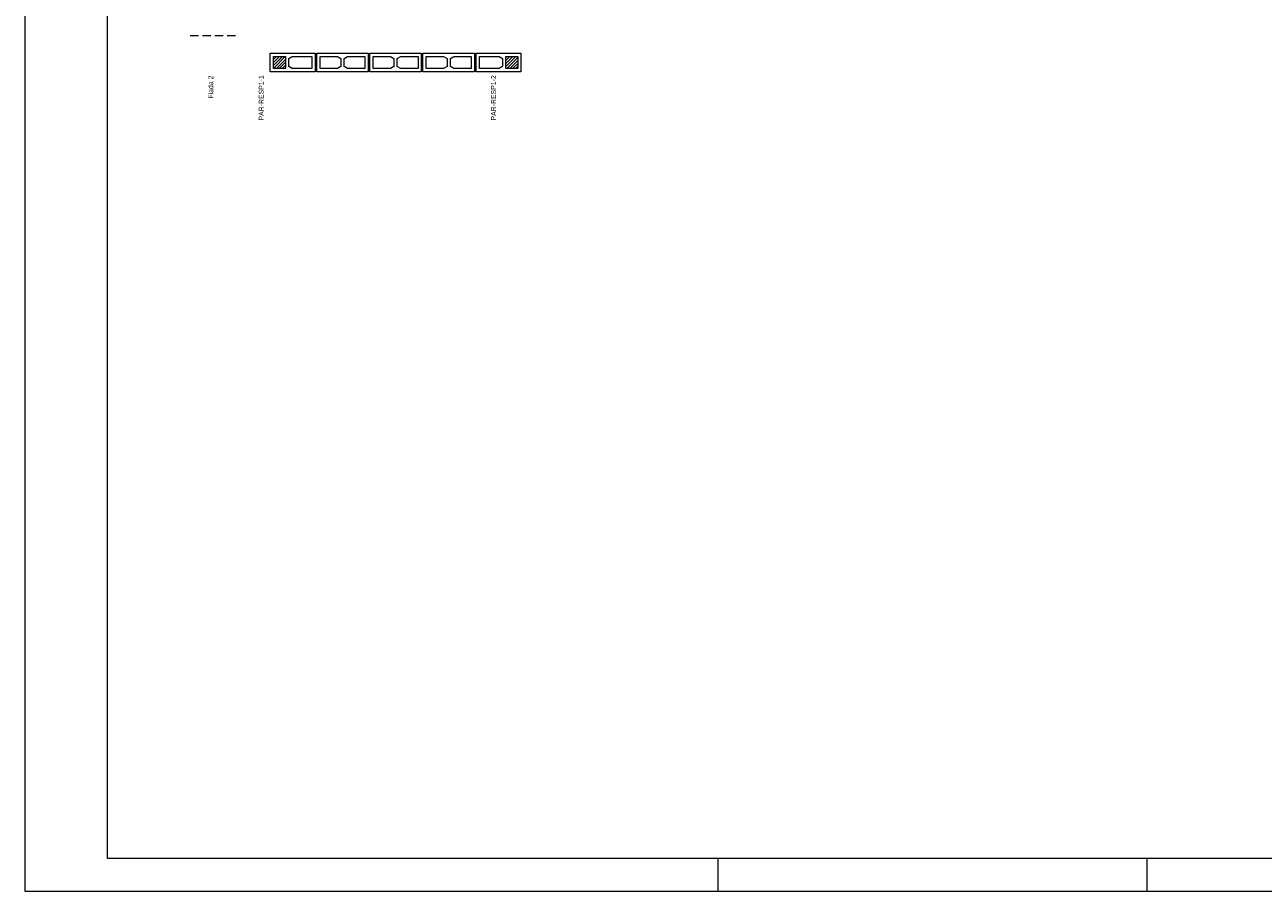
# Model space of a CAD drawing. Header units: millimetres. Extents: x 337 to 624, y -381 to -65.
# Tile 55 of 139: x 442 to 479, y -317 to -290. Entities that reach past the tile are written whole.
import ezdxf

# ---------------------------------------------------------------- set-up
doc = ezdxf.new("R2010")
doc.units = ezdxf.units.MM
doc.header["$MEASUREMENT"] = 0
doc.linetypes.add('Dashed2', pattern=[0.375, 0.25, -0.125])
for name, color, linetype, lineweight in [('PA-Graute', 8, 'Continuous', 0), ('PA-Piso', 7, 'Continuous', 20), ('PE-Contrafiamento L', 1, 'Continuous', 13), ('PE-Inteiro', 7, 'Continuous', 5), ('PE-Paredes', 1, 'Continuous', 5), ('PRANCHA 01', 7, 'Continuous', 20)]:
    doc.layers.add(name, color=color, linetype=linetype, lineweight=lineweight)
doc.styles.add('Arial', font='arial.ttf')
pattern_1 = [(45, (505.54012, -437.521204), (-0.044194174, 0.044194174), [])]

msp = doc.modelspace()

# ---------------------------------------------------------------- hatches: boundary and pattern name
at = {"layer": 'PA-Graute', "linetype": 'Continuous'}
h = msp.add_hatch(dxfattribs=at)
h.set_pattern_fill('ANSI31', color=8, scale=0.5, style=0)
h.set_pattern_definition(pattern_1)
h.paths.add_polyline_path([(449.1901, -291.4577), (449.5501, -291.4577), (449.5501, -291.8177), (449.1901, -291.8177)])
h = msp.add_hatch(dxfattribs=at)
h.set_pattern_fill('ANSI31', color=8, scale=0.5, style=0)
h.set_pattern_definition(pattern_1)
h.paths.add_polyline_path([(456.5901, -291.8177), (456.2301, -291.8177), (456.2301, -291.4577), (456.5901, -291.4577)])

# ---------------------------------------------------------------- linework, layer by layer
at = {"layer": 'PA-Piso', "linetype": 'Dashed2'}
msp.add_line((448.0401, -290.8327), (446.5401, -290.8327), dxfattribs=at)
at = {"layer": 'PE-Contrafiamento L', "linetype": 'Continuous'}
for p, q in [((449.0901, -291.3577), (450.4501, -291.3577)), ((449.0901, -291.9177), (449.0901, -291.3577)), ((450.4501, -291.3577), (450.4501, -291.9177)), ((455.3301, -291.9177), (455.3301, -291.3577)), ((455.3301, -291.3577), (456.6901, -291.3577)), ((456.6901, -291.3577), (456.6901, -291.9177)), ((450.4501, -291.9177), (449.0901, -291.9177)), ((456.6901, -291.9177), (455.3301, -291.9177))]:
    msp.add_line(p, q, dxfattribs=at)
at = {"layer": 'PE-Contrafiamento L', "linetype": 'Continuous', "lineweight": 5}
for p, q in [((449.1901, -291.4577), (449.5501, -291.4577)), ((449.1901, -291.8177), (449.1901, -291.4577)), ((449.5501, -291.4577), (449.5501, -291.8177)), ((449.6501, -291.5137), (449.7541, -291.4577)), ((449.6501, -291.7617), (449.6501, -291.5137)), ((449.7541, -291.4577), (450.3501, -291.4577)), ((450.3501, -291.4577), (450.3501, -291.8177)), ((455.4301, -291.8177), (455.4301, -291.4577)), ((455.4301, -291.4577), (456.0261, -291.4577)), ((456.0261, -291.4577), (456.1301, -291.5137)), ((456.1301, -291.5137), (456.1301, -291.7617)), ((456.2301, -291.8177), (456.2301, -291.4577)), ((456.2301, -291.4577), (456.5901, -291.4577)), ((456.5901, -291.4577), (456.5901, -291.8177)), ((449.5501, -291.8177), (449.1901, -291.8177)), ((449.7541, -291.8177), (449.6501, -291.7617)), ((450.3501, -291.8177), (449.7541, -291.8177)), ((456.0261, -291.8177), (455.4301, -291.8177)), ((456.1301, -291.7617), (456.0261, -291.8177)), ((456.5901, -291.8177), (456.2301, -291.8177))]:
    msp.add_line(p, q, dxfattribs=at)
at = {"layer": 'PE-Inteiro', "linetype": 'Continuous'}
for p, q in [((450.5001, -291.3577), (452.0601, -291.3577)), ((450.5001, -291.9177), (450.5001, -291.3577)), ((452.0601, -291.3577), (452.0601, -291.9177)), ((452.1101, -291.3577), (453.6701, -291.3577)), ((452.1101, -291.9177), (452.1101, -291.3577)), ((453.6701, -291.3577), (453.6701, -291.9177)), ((453.7201, -291.3577), (455.2801, -291.3577)), ((453.7201, -291.9177), (453.7201, -291.3577)), ((455.2801, -291.3577), (455.2801, -291.9177)), ((452.0601, -291.9177), (450.5001, -291.9177)), ((453.6701, -291.9177), (452.1101, -291.9177)), ((455.2801, -291.9177), (453.7201, -291.9177))]:
    msp.add_line(p, q, dxfattribs=at)
at = {"layer": 'PE-Inteiro', "linetype": 'Continuous', "lineweight": 5}
for p, q in [((450.6001, -291.4577), (451.1261, -291.4577)), ((450.6001, -291.8177), (450.6001, -291.4577)), ((451.1261, -291.4577), (451.2301, -291.5137)), ((451.2301, -291.5137), (451.2301, -291.7617)), ((451.3301, -291.5137), (451.4341, -291.4577)), ((451.3301, -291.7617), (451.3301, -291.5137)), ((451.4341, -291.4577), (451.9601, -291.4577)), ((451.9601, -291.4577), (451.9601, -291.8177)), ((452.2101, -291.4577), (452.7361, -291.4577)), ((452.2101, -291.8177), (452.2101, -291.4577)), ((452.7361, -291.4577), (452.8401, -291.5137)), ((452.8401, -291.5137), (452.8401, -291.7617)), ((452.9401, -291.5137), (453.0441, -291.4577)), ((452.9401, -291.7617), (452.9401, -291.5137)), ((453.0441, -291.4577), (453.5701, -291.4577)), ((453.5701, -291.4577), (453.5701, -291.8177)), ((453.8201, -291.4577), (454.3461, -291.4577)), ((453.8201, -291.8177), (453.8201, -291.4577)), ((454.3461, -291.4577), (454.4501, -291.5137)), ((454.4501, -291.5137), (454.4501, -291.7617)), ((454.5501, -291.5137), (454.6541, -291.4577)), ((454.5501, -291.7617), (454.5501, -291.5137)), ((454.6541, -291.4577), (455.1801, -291.4577)), ((455.1801, -291.4577), (455.1801, -291.8177)), ((451.1261, -291.8177), (450.6001, -291.8177)), ((451.2301, -291.7617), (451.1261, -291.8177)), ((451.4341, -291.8177), (451.3301, -291.7617)), ((451.9601, -291.8177), (451.4341, -291.8177)), ((452.7361, -291.8177), (452.2101, -291.8177)), ((452.8401, -291.7617), (452.7361, -291.8177)), ((453.0441, -291.8177), (452.9401, -291.7617)), ((453.5701, -291.8177), (453.0441, -291.8177)), ((454.3461, -291.8177), (453.8201, -291.8177)), ((454.4501, -291.7617), (454.3461, -291.8177)), ((454.6541, -291.8177), (454.5501, -291.7617)), ((455.1801, -291.8177), (454.6541, -291.8177))]:
    msp.add_line(p, q, dxfattribs=at)
at = {"layer": 'PRANCHA 01'}
for points in [[(441.653, -316.7434), (525.753, -316.7434), (525.753, -257.3434), (441.653, -257.3434), (441.653, -316.7434)], [(462.653, -315.7434), (462.653, -316.7434)], [(475.653, -315.7434), (475.653, -316.7434)], [(475.653, -315.7434), (475.653, -316.7434)]]:
    msp.add_lwpolyline(points, dxfattribs=at)
msp.add_lwpolyline([(444.153, -315.7434), (524.753, -315.7434), (524.753, -258.3434), (444.153, -258.3434)], close=True, dxfattribs=at)

# ---------------------------------------------------------------- texts
at = {"layer": 'PE-Paredes', "char_height": 0.15, "rotation": 90.00021, "line_spacing_factor": 0.9, "style": 'Arial'}
for s, insert, width, attachment_point in [('Fiada 2', (447.2901, -292.3823), 1.437561, 5), ('PAR-RESP1-1', (448.8956, -292.0227), 2.788704, 9), ('PAR-RESP1-2', (455.9356, -292.0227), 2.788704, 9)]:
    msp.add_mtext(s, dxfattribs=dict(at, insert=insert, width=width, attachment_point=attachment_point))

doc.saveas('drawing.dxf')
